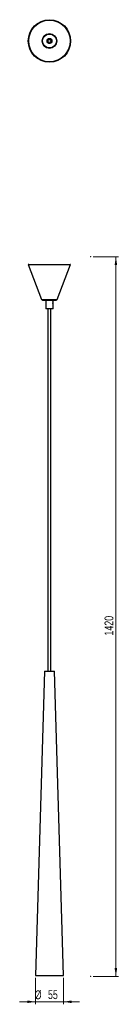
# Model space of a CAD drawing. Header units: millimetres. Extents: x 675 to 714, y 212 to 600.
import ezdxf

# ---------------------------------------------------------------- set-up
doc = ezdxf.new("R2010")
doc.units = ezdxf.units.MM
doc.header["$PDSIZE"] = -1
doc.styles.add('SLDTEXTSTYLE0', font='TXT', dxfattribs={"width": 0.75})
doc.dimstyles.new('SLDDIMSTYLE0', dxfattribs={"dimtxt": 3.5, "dimasz": 3.302, "dimexe": 0, "dimexo": 0.0625, "dimgap": 0.875, "dimtad": 1, "dimdec": 0, "dimlfac": 5, "dimrnd": 1e-09, "dimzin": 12, "dimdsep": 46, "dimtxsty": 'SLDTEXTSTYLE0', "dimsah": 1, "dimcen": 0.09, "dimadec": 0, "dimazin": 3, "dimtfac": 1, "dimtofl": 0, "dimtmove": 0, "dimatfit": 3, "dimfxl": 0, "dimfrac": 2, "dimtolj": 1, "dimtzin": 12, "dimarcsym": 0})
doc.dimstyles.new('SLDDIMSTYLE1', dxfattribs={"dimtxt": 3.5, "dimasz": 3.302, "dimexe": 0, "dimexo": 0.0625, "dimgap": 0.875, "dimtad": 1, "dimdec": 0, "dimlfac": 5, "dimrnd": 1e-09, "dimzin": 12, "dimdsep": 46, "dimtxsty": 'SLDTEXTSTYLE0', "dimsah": 1, "dimcen": 0.09, "dimadec": 0, "dimazin": 3, "dimtfac": 1, "dimtdec": 0, "dimtmove": 0, "dimatfit": 0, "dimfxl": 0, "dimfrac": 2, "dimtolj": 1, "dimtzin": 12, "dimarcsym": 0})

# ---------------------------------------------------------------- blocks, each defined once
blk = doc.blocks.new('_D')
at = {"color": 7, "linetype": 'Continuous', "lineweight": 0}
for p, q in [((704.37, 506.95), (714.37, 506.95)), ((713.37, 506.95), (713.37, 222.95)), ((704.37, 222.95), (714.37, 222.95))]:
    blk.add_line(p, q, dxfattribs=at)
at = {"color": 7, "linetype": 'Continuous', "lineweight": 18}
for points in [[(713.37, 506.95), (712.86, 503.65), (713.88, 503.65)], [(713.37, 222.95), (713.88, 226.25), (712.86, 226.25)]]:
    blk.add_solid(points, dxfattribs=at)
at = {"color": 7, "linetype": 'Continuous', "lineweight": 18, "insert": (708.86, 357.44), "char_height": 3.5, "attachment_point": 1, "rotation": 90, "style": 'SLDTEXTSTYLE0'}
blk.add_mtext('1420', dxfattribs=at)
blk = doc.blocks.new('_D_1')
at = {"color": 7, "linetype": 'Continuous', "lineweight": 0}
for p, q in [((681.53, 222.38), (681.53, 211.95)), ((692.53, 222.38), (692.53, 211.95)), ((681.53, 212.95), (675.18, 212.95)), ((681.53, 212.95), (692.53, 212.95)), ((692.53, 212.95), (698.88, 212.95))]:
    blk.add_line(p, q, dxfattribs=at)
at = {"color": 7, "linetype": 'Continuous', "lineweight": 18}
for points in [[(681.53, 212.95), (678.23, 213.46), (678.23, 212.44)], [(692.53, 212.95), (695.83, 212.44), (695.83, 213.46)]]:
    blk.add_solid(points, dxfattribs=at)
at = {"color": 7, "linetype": 'Continuous', "lineweight": 18, "char_height": 3.5, "attachment_point": 1, "style": 'SLDTEXTSTYLE0'}
for s, insert in [('%%c', (681.16, 217.46)), ('55', (686.44, 217.52))]:
    blk.add_mtext(s, dxfattribs=dict(at, insert=insert))

msp = doc.modelspace()

# ---------------------------------------------------------------- linework, layer by layer
at = {"color": 7, "linetype": 'Continuous', "lineweight": 25}
for p, q in [((686.3, 592.53), (686.58, 592.46)), ((686.59, 592.48), (686.51, 592.75)), ((686.83, 592.79), (686.7, 592.65)), ((686.75, 592.6), (686.7, 592.65)), ((686.74, 592.87), (686.97, 592.66)), ((687.46, 591.65), (687.55, 591.38)), ((687.75, 591.6), (687.47, 591.66)), ((687.63, 591.78), (687.58, 591.83)), ((687.63, 592.05), (687.86, 591.84)), ((687.63, 591.78), (687.77, 591.92)), ((678.82, 503.9), (678.63, 503.83)), ((678.63, 503.83), (683.93, 490.09)), ((678.63, 503.83), (688.05, 503.83)), ((678.82, 503.9), (688.03, 503.9)), ((688.03, 503.9), (695.24, 503.9)), ((688.05, 503.83), (695.43, 503.83)), ((690.13, 490.09), (695.43, 503.83)), ((695.43, 503.83), (695.24, 503.9)), ((684.3, 489.83), (687.36, 489.83)), ((685.63, 489.75), (685.63, 486.43)), ((688.43, 489.75), (685.63, 489.75)), ((686.43, 489.83), (686.43, 489.75)), ((687.36, 489.83), (689.75, 489.83)), ((687.63, 489.75), (687.63, 489.83)), ((688.43, 486.43), (688.43, 489.75)), ((688.43, 486.43), (685.63, 486.43)), ((686.43, 486.43), (686.43, 343.38)), ((687.63, 343.38), (687.63, 486.43)), ((685.03, 343.38), (681.53, 223.38)), ((685.03, 343.38), (689.03, 343.38)), ((692.53, 223.38), (689.03, 343.38)), ((681.53, 223.38), (681.93, 223.37)), ((681.53, 223.38), (692.53, 223.38)), ((681.93, 223.37), (692.13, 223.37)), ((692.13, 223.37), (692.53, 223.38))]:
    msp.add_line(p, q, dxfattribs=at)
at = {"color": 8, "linetype": 'Continuous', "lineweight": 25}
for p, q in [((683.93, 490.09), (687.41, 490.09)), ((687.41, 490.09), (690.13, 490.09))]:
    msp.add_line(p, q, dxfattribs=at)
at = {"color": 7, "linetype": 'Continuous', "lineweight": 25}
for radius in [8.4, 8.21, 2.91, 2.73, 1, 0.6]:
    msp.add_circle((687.03, 592.06), radius, dxfattribs=at)
for centre, radius, start, end in [((687.03, 592.06), 0.86, 147.3395, 307.188), ((687.03, 592.06), 0.86, 109.4751, 127.0463), ((687.03, 592.06), 0.86, 327.1978, 344.9106), ((684.3, 490.23), 0.4, 201.0923, 270), ((689.75, 490.23), 0.4, 270, 338.9077), ((687.69, 488.75), 0.827, 333.0713, 26.9287)]:
    msp.add_arc(centre, radius, start, end, dxfattribs=at)
at = {"color": 7, "linetype": 'Continuous', "lineweight": 0}
for p in [(703.37, 506.95), (703.37, 222.95)]:
    msp.add_point(p, dxfattribs=at)

# ---------------------------------------------------------------- dimensions: what is measured, and where the dimension line sits
at = {"color": 7, "linetype": 'Continuous', "lineweight": 18}
dim = msp.add_linear_dim(base=(713.37, 222.95), p1=(703.37, 506.95), p2=(703.37, 222.95), angle=90, dimstyle='SLDDIMSTYLE0', dxfattribs=at)
dim.commit()
dim.dimension.update_dxf_attribs({"geometry": '_D', "text_midpoint": (713.37, 362.62), "dimtype": 160})
dim = msp.add_linear_dim(base=(692.53, 212.95), p1=(681.53, 223.38), p2=(692.53, 223.38), angle=0, text='%%c<>', dimstyle='SLDDIMSTYLE1', dxfattribs=at)
dim.commit()
dim.dimension.update_dxf_attribs({"geometry": '_D_1', "text_midpoint": (686.39, 212.95), "dimtype": 160})

doc.saveas('drawing.dxf')
